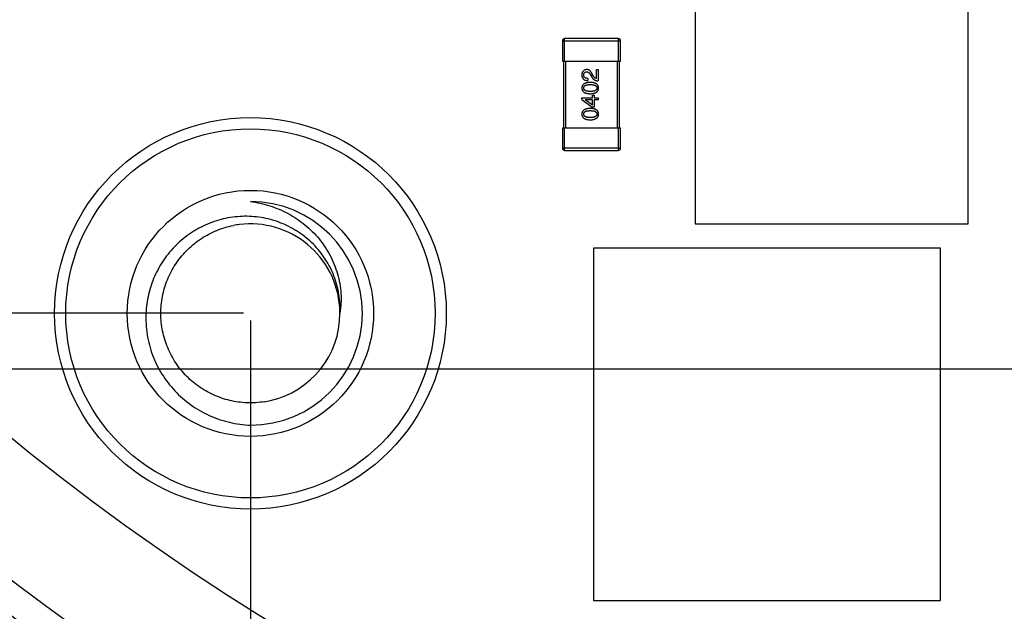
# Model space of a CAD drawing. Header units: millimetres. Extents: x -117 to 182, y -33 to 89.
# Tile 86 of 135: x 130.22 to 139.02, y 15.26 to 20.55. Entities that reach past the tile are written whole.
import ezdxf

# ---------------------------------------------------------------- set-up
doc = ezdxf.new("R2010")
doc.units = ezdxf.units.MM
doc.header["$LTSCALE"] = 1.21
doc.header["$MEASUREMENT"] = 0
doc.header["$PDMODE"] = 3
doc.header["$PDSIZE"] = 0.3125
doc.layers.get('0').update_dxf_attribs({"linetype": 'CONTINUOUS'})
doc.layers.get('DEFPOINTS').update_dxf_attribs({"linetype": 'CONTINUOUS'})
doc.layers.add('Dim', color=3, linetype='CONTINUOUS', lineweight=25)
doc.styles.get("Standard").update_dxf_attribs({"font": 'txt', "width": 0.8})
doc.dimstyles.get("Standard").update_dxf_attribs({"dimtxt": 0.15625, "dimasz": 0.1875, "dimexe": 0.125, "dimexo": 0.0625, "dimgap": 0.09, "dimtad": 0, "dimtih": 1, "dimtoh": 1, "dimzin": 4, "dimdsep": 46, "dimtxsty": 'STANDARD', "dimblk": '_FILLED', "dimblk1": '_FILLED', "dimblk2": '_FILLED', "dimcen": 0.09, "dimazin": 1, "dimtp": 0.01, "dimtm": 0.01, "dimtfac": 1, "dimtofl": 0, "dimtmove": 0, "dimatfit": 3, "dimldrblk": '_FILLED', "dimfxl": 1, "dimtolj": 1, "dimtzin": 4, "dimarcsym": 0})

# ---------------------------------------------------------------- blocks, each defined once
blk = doc.blocks.new('_FILLED')
at = {"color": 0, "linetype": 'ByBlock'}
blk.add_solid([(0, 0), (-1, 0.1667), (-1, -0.1667)], dxfattribs=at)
blk = doc.blocks.new('*D25')
at = {"color": 0, "linetype": 'ByBlock', "lineweight": -2}
for p, q in [((132.2226, 49.4239), (111.7296, 49.4239)), ((111.8546, 49.4239), (111.8546, 37.2641)), ((111.8546, 17.9244), (111.8546, 30.0841)), ((132.2225, 17.9244), (111.7296, 17.9244))]:
    blk.add_line(p, q, dxfattribs=at)
at = {"layer": 'DEFPOINTS', "color": 0, "linetype": 'ByBlock'}
for p in [(132.2851, 49.4239), (132.285, 17.9244)]:
    blk.add_point(p, dxfattribs=at)
at = {"color": 0, "linetype": 'ByBlock', "lineweight": -2, "xscale": 2, "yscale": 2, "zscale": 2}
for p, rotation in [((111.8546, 49.4239), 90), ((111.8546, 17.9244), 270)]:
    blk.add_blockref('_FILLED', p, dxfattribs=dict(at, rotation=rotation))
at = {"color": 0, "linetype": 'ByBlock', "lineweight": -2, "insert": (111.8546, 33.6741), "char_height": 2.5, "attachment_point": 5, "rotation": 90}
blk.add_mtext('\\A1;31.50', dxfattribs=at)
blk = doc.blocks.new('*D24')
at = {"color": 0, "linetype": 'ByBlock', "lineweight": -2}
for p, q in [((139.2226, 49.9239), (108.6163, 49.9239)), ((108.7413, 49.9239), (108.7413, 37.5972)), ((108.7413, 17.4239), (108.7413, 29.7506)), ((139.2226, 17.4239), (108.6163, 17.4239))]:
    blk.add_line(p, q, dxfattribs=at)
at = {"layer": 'DEFPOINTS', "color": 0, "linetype": 'ByBlock'}
for p in [(139.2851, 49.9239), (139.2851, 17.4239)]:
    blk.add_point(p, dxfattribs=at)
at = {"color": 0, "linetype": 'ByBlock', "lineweight": -2, "xscale": 2, "yscale": 2, "zscale": 2}
for p, rotation in [((108.7413, 49.9239), 90), ((108.7413, 17.4239), 270)]:
    blk.add_blockref('_FILLED', p, dxfattribs=dict(at, rotation=rotation))
at = {"color": 0, "linetype": 'ByBlock', "lineweight": -2, "insert": (108.7413, 33.6739), "char_height": 2.5, "attachment_point": 5, "rotation": 90}
blk.add_mtext('\\A1;32.50', dxfattribs=at)
blk = doc.blocks.new('*D27')
at = {"color": 0, "linetype": 'ByBlock', "lineweight": -2}
for p, q in [((132.2851, 17.8614), (132.2851, 4.8937)), ((143.8851, 8.0859), (143.8851, 4.8937)), ((132.2851, 5.0187), (134.8284, 5.0187)), ((143.8851, 5.0187), (141.3418, 5.0187))]:
    blk.add_line(p, q, dxfattribs=at)
at = {"layer": 'DEFPOINTS', "color": 0, "linetype": 'ByBlock'}
for p in [(132.2851, 17.9239), (143.8851, 8.1484)]:
    blk.add_point(p, dxfattribs=at)
at = {"color": 0, "linetype": 'ByBlock', "lineweight": -2, "xscale": 2, "yscale": 2, "zscale": 2, "rotation": 180}
blk.add_blockref('_FILLED', (132.2851, 5.0187), dxfattribs=at)
at = {"color": 0, "linetype": 'ByBlock', "lineweight": -2, "xscale": 2, "yscale": 2, "zscale": 2}
blk.add_blockref('_FILLED', (143.8851, 5.0187), dxfattribs=at)
at = {"color": 0, "linetype": 'ByBlock', "lineweight": -2, "insert": (138.0851, 5.0187), "char_height": 2.5, "attachment_point": 5}
blk.add_mtext('\\A1;11.60', dxfattribs=at)
blk = doc.blocks.new('*D29')
at = {"color": 0, "linetype": 'ByBlock', "lineweight": -2}
for p, q in [((128.6351, 19.3614), (128.6351, 0.3271)), ((143.8851, 8.0859), (143.8851, 0.3271)), ((128.6351, 0.4521), (132.5034, 0.4521)), ((143.8851, 0.4521), (140.0168, 0.4521))]:
    blk.add_line(p, q, dxfattribs=at)
at = {"layer": 'DEFPOINTS', "color": 0, "linetype": 'ByBlock'}
for p in [(128.6351, 19.4239), (143.8851, 8.1484)]:
    blk.add_point(p, dxfattribs=at)
at = {"color": 0, "linetype": 'ByBlock', "lineweight": -2, "xscale": 2, "yscale": 2, "zscale": 2, "rotation": 180}
blk.add_blockref('_FILLED', (128.6351, 0.4521), dxfattribs=at)
at = {"color": 0, "linetype": 'ByBlock', "lineweight": -2, "xscale": 2, "yscale": 2, "zscale": 2}
blk.add_blockref('_FILLED', (143.8851, 0.4521), dxfattribs=at)
at = {"color": 0, "linetype": 'ByBlock', "lineweight": -2, "insert": (136.2601, 0.4521), "char_height": 2.5, "attachment_point": 5}
blk.add_mtext('\\A1;15.25', dxfattribs=at)

msp = doc.modelspace()

# ---------------------------------------------------------------- linework, layer by layer
at = {"color": 7, "linetype": 'Continuous'}
for p, q in [((136.259, 21.0239), (136.259, 18.7239)), ((138.6965, 18.7239), (138.6965, 21.0239)), ((135.072, 20.3602), (135.072, 20.1802)), ((135.072, 20.3602), (135.592, 20.3602)), ((135.092, 20.1802), (135.092, 20.3802)), ((135.572, 20.3802), (135.092, 20.3802)), ((135.572, 20.3802), (135.572, 20.1802)), ((135.592, 20.1802), (135.592, 20.3602)), ((135.072, 20.1802), (135.592, 20.1802)), ((135.082, 20.1802), (135.082, 19.5802)), ((135.102, 19.5802), (135.102, 20.1802)), ((135.562, 20.1802), (135.562, 19.5802)), ((135.582, 19.5802), (135.582, 20.1802)), ((135.3236, 20.0566), (135.3351, 20.037)), ((135.3482, 20.0476), (135.3392, 20.0632)), ((135.3761, 20.023), (135.3761, 20.1033)), ((135.3761, 20.1033), (135.3933, 20.1033)), ((135.3933, 20.1033), (135.3933, 20.0025)), ((135.299, 20.0247), (135.299, 20.0058)), ((135.2458, 19.8358), (135.2458, 19.8513)), ((135.2458, 19.8513), (135.3417, 19.8513)), ((135.2458, 19.8358), (135.3392, 19.7686)), ((135.2744, 19.8333), (135.2744, 19.8325)), ((135.3417, 19.8333), (135.2744, 19.8333)), ((135.3417, 19.7858), (135.2744, 19.8325)), ((135.3417, 19.8513), (135.3417, 19.8735)), ((135.3417, 19.8735), (135.3572, 19.8735)), ((135.3417, 19.7858), (135.3417, 19.8333)), ((135.3572, 19.8735), (135.3572, 19.8513)), ((135.3572, 19.8513), (135.3933, 19.8513)), ((135.3572, 19.8333), (135.3572, 19.7686)), ((135.3933, 19.8333), (135.3572, 19.8333)), ((135.3933, 19.8513), (135.3933, 19.8333)), ((135.3572, 19.7686), (135.3392, 19.7686)), ((135.072, 19.5802), (135.072, 19.4002)), ((135.592, 19.5802), (135.072, 19.5802)), ((135.092, 19.3802), (135.092, 19.5802)), ((135.572, 19.5802), (135.572, 19.3802)), ((135.592, 19.4002), (135.592, 19.5802)), ((135.592, 19.4002), (135.072, 19.4002)), ((135.092, 19.3802), (135.572, 19.3802)), ((136.259, 18.7239), (138.6965, 18.7239)), ((135.3501, 18.5072), (135.3501, 15.3572)), ((138.4501, 18.5072), (135.3501, 18.5072)), ((138.4501, 15.3572), (138.4501, 18.5072)), ((133.0832, 17.9787), (133.0834, 17.9767)), ((135.3501, 15.3572), (138.4501, 15.3572))]:
    msp.add_line(p, q, dxfattribs=at)
msp.add_lwpolyline([(133.0831, 17.9787), (133.0833, 17.978), (133.0832, 17.9767)], dxfattribs=at)
for radius in [1.75, 1.65, 1.1]:
    msp.add_circle((132.2851, 17.9239), radius, dxfattribs=at)
for centre, radius, start, end in [((143.8851, 33.6739), 23, 284.05543, 256.50213), ((143.8851, 33.6739), 21.75, 192.0131, 315.16633), ((143.8851, 33.6739), 22.75, 194.64762, 241.13427), ((135.092, 20.3602), 0.02, 90, 180), ((135.572, 20.3602), 0.02, 360, 90), ((135.092, 19.4002), 0.02, 180, 270), ((135.572, 19.4002), 0.02, 270, 360), ((132.2851, 17.9239), 1, 270, 90), ((132.285, 17.9244), 0.7995, 97.04103, 100.91431), ((132.2851, 17.9239), 0.8, 3.93118, 97.04584), ((132.2856, 17.9239), 0.7995, 0.00604, 3.78623), ((132.2851, 17.9239), 0.8, 282.85755, 359.99959), ((132.2855, 17.9225), 0.7985, 278.97571, 282.85355)]:
    msp.add_arc(centre, radius, start, end, dxfattribs=at)
for points, knots in [([(135.29, 20.1033), (135.2883, 20.1032), (135.285, 20.1029), (135.2802, 20.1022), (135.2758, 20.101), (135.2716, 20.0996), (135.2677, 20.0978), (135.2642, 20.0957), (135.2609, 20.0933), (135.258, 20.0905), (135.2554, 20.0874), (135.253, 20.084), (135.251, 20.0802), (135.2493, 20.0761), (135.248, 20.0717), (135.2469, 20.067), (135.2461, 20.0619), (135.2459, 20.0584), (135.2458, 20.0566)], [0, 0, 0, 0, 0.070688, 0.137741, 0.201612, 0.262778, 0.321223, 0.378455, 0.434411, 0.490146, 0.546362, 0.603392, 0.662208, 0.723401, 0.787372, 0.85442, 0.925153, 1, 1, 1, 1]), ([(135.2458, 20.0566), (135.2459, 20.0546), (135.246, 20.0507), (135.2469, 20.045), (135.248, 20.0397), (135.2496, 20.0347), (135.2516, 20.0302), (135.2539, 20.026), (135.2567, 20.0222), (135.2598, 20.0189), (135.2634, 20.0159), (135.2673, 20.0132), (135.2717, 20.011), (135.2764, 20.0092), (135.2815, 20.0077), (135.287, 20.0067), (135.2929, 20.006), (135.2969, 20.0059), (135.299, 20.0058)], [0, 0, 0, 0, 0.07282, 0.141057, 0.2062, 0.267672, 0.326735, 0.383519, 0.439188, 0.494454, 0.549628, 0.605958, 0.66397, 0.72402, 0.787502, 0.854127, 0.925065, 1, 1, 1, 1]), ([(135.263, 20.0542), (135.263, 20.0553), (135.2632, 20.0575), (135.2635, 20.0607), (135.2641, 20.0637), (135.2648, 20.0664), (135.2658, 20.069), (135.267, 20.0714), (135.2684, 20.0735), (135.2699, 20.0755), (135.2717, 20.0772), (135.2736, 20.0788), (135.2757, 20.0801), (135.278, 20.0813), (135.2806, 20.0822), (135.2833, 20.0829), (135.2862, 20.0834), (135.2882, 20.0836), (135.2892, 20.0837)], [0, 0, 0, 0, 0.076112, 0.148436, 0.216883, 0.281466, 0.34298, 0.402356, 0.459881, 0.51546, 0.571111, 0.62658, 0.683162, 0.741007, 0.801404, 0.863825, 0.930544, 1, 1, 1, 1]), ([(135.2892, 20.0837), (135.29, 20.0837), (135.2916, 20.0838), (135.294, 20.0837), (135.2964, 20.0832), (135.2988, 20.0827), (135.301, 20.0818), (135.3033, 20.0807), (135.3055, 20.0793), (135.3077, 20.0777), (135.3098, 20.0759), (135.3119, 20.0739), (135.314, 20.0716), (135.316, 20.0691), (135.318, 20.0663), (135.3199, 20.0633), (135.3218, 20.0601), (135.323, 20.0578), (135.3236, 20.0566)], [0, 0, 0, 0, 0.052237, 0.103888, 0.155485, 0.207395, 0.259864, 0.31356, 0.369176, 0.4266, 0.486836, 0.550048, 0.61567, 0.685271, 0.75824, 0.834614, 0.915635, 1, 1, 1, 1]), ([(135.3392, 20.0632), (135.3384, 20.0649), (135.3369, 20.0682), (135.3344, 20.0729), (135.3318, 20.0773), (135.3291, 20.0813), (135.3264, 20.085), (135.3235, 20.0884), (135.3206, 20.0914), (135.3175, 20.0941), (135.3144, 20.0965), (135.3112, 20.0985), (135.3079, 20.1002), (135.3045, 20.1015), (135.301, 20.1025), (135.2974, 20.1031), (135.2937, 20.1034), (135.2913, 20.1034), (135.29, 20.1033)], [0, 0, 0, 0, 0.082731, 0.161257, 0.236138, 0.307554, 0.375712, 0.440848, 0.502916, 0.562567, 0.619798, 0.675716, 0.73039, 0.78386, 0.837315, 0.890547, 0.944917, 1, 1, 1, 1]), ([(135.322, 19.9892), (135.319, 19.9891), (135.3131, 19.9888), (135.3046, 19.988), (135.2967, 19.9868), (135.2894, 19.9852), (135.2826, 19.9833), (135.2764, 19.9811), (135.2707, 19.9784), (135.2657, 19.9754), (135.2611, 19.9721), (135.2572, 19.9683), (135.2538, 19.9642), (135.251, 19.9598), (135.2488, 19.9549), (135.2472, 19.9497), (135.2461, 19.9442), (135.2459, 19.9404), (135.2458, 19.9384)], [0, 0, 0, 0, 0.088475, 0.171606, 0.249595, 0.322626, 0.391327, 0.455765, 0.516374, 0.573675, 0.628522, 0.681161, 0.732559, 0.783563, 0.83504, 0.887639, 0.942585, 1, 1, 1, 1]), ([(135.299, 20.0247), (135.2976, 20.0247), (135.2948, 20.0248), (135.2907, 20.0253), (135.2868, 20.0259), (135.2833, 20.0267), (135.2801, 20.0279), (135.2771, 20.0291), (135.2744, 20.0306), (135.272, 20.0324), (135.2698, 20.0343), (135.268, 20.0365), (135.2664, 20.0389), (135.2651, 20.0416), (135.2642, 20.0444), (135.2635, 20.0475), (135.2631, 20.0507), (135.263, 20.053), (135.263, 20.0542)], [0, 0, 0, 0, 0.082594, 0.15978, 0.232961, 0.301462, 0.365595, 0.426678, 0.484662, 0.540809, 0.595146, 0.648401, 0.702272, 0.757102, 0.813447, 0.872233, 0.934055, 1, 1, 1, 1]), ([(135.263, 19.9384), (135.263, 19.9397), (135.2631, 19.9421), (135.2638, 19.9457), (135.2649, 19.949), (135.2666, 19.9521), (135.2687, 19.9549), (135.2712, 19.9575), (135.2743, 19.9598), (135.2778, 19.9619), (135.2817, 19.9637), (135.2861, 19.9653), (135.291, 19.9666), (135.2963, 19.9677), (135.3021, 19.9685), (135.3083, 19.9691), (135.315, 19.9695), (135.3196, 19.9695), (135.322, 19.9696)], [0, 0, 0, 0, 0.050604, 0.098688, 0.145699, 0.191791, 0.238625, 0.286717, 0.337546, 0.391814, 0.449755, 0.512106, 0.579685, 0.652048, 0.730262, 0.814146, 0.904281, 1, 1, 1, 1]), ([(135.3958, 19.9384), (135.3957, 19.9404), (135.3955, 19.9443), (135.3946, 19.9499), (135.393, 19.9552), (135.391, 19.9601), (135.3883, 19.9646), (135.3851, 19.9687), (135.3813, 19.9725), (135.3769, 19.9759), (135.372, 19.9788), (135.3665, 19.9814), (135.3604, 19.9837), (135.3538, 19.9855), (135.3467, 19.9871), (135.3389, 19.9882), (135.3307, 19.9889), (135.3249, 19.9891), (135.322, 19.9892)], [0, 0, 0, 0, 0.059134, 0.115603, 0.169236, 0.221572, 0.273254, 0.32474, 0.377319, 0.431815, 0.488555, 0.548609, 0.612242, 0.680182, 0.75251, 0.829782, 0.91231, 1, 1, 1, 1]), ([(135.322, 19.9696), (135.3243, 19.9695), (135.3289, 19.9695), (135.3355, 19.9691), (135.3417, 19.9685), (135.3474, 19.9677), (135.3526, 19.9666), (135.3575, 19.9653), (135.3619, 19.9637), (135.3658, 19.9619), (135.3693, 19.9598), (135.3723, 19.9575), (135.3749, 19.9549), (135.3771, 19.9521), (135.3788, 19.949), (135.38, 19.9457), (135.3808, 19.9421), (135.3809, 19.9397), (135.381, 19.9384)], [0, 0, 0, 0, 0.094834, 0.184067, 0.267029, 0.344713, 0.417334, 0.484367, 0.546941, 0.604717, 0.65953, 0.710539, 0.759381, 0.806382, 0.853027, 0.900623, 0.949121, 1, 1, 1, 1]), ([(135.3351, 20.037), (135.3359, 20.0356), (135.3374, 20.0329), (135.3399, 20.0291), (135.3426, 20.0255), (135.3455, 20.0222), (135.3485, 20.0191), (135.3517, 20.0163), (135.3551, 20.0138), (135.3586, 20.0115), (135.3624, 20.0095), (135.3663, 20.0077), (135.3704, 20.0062), (135.3746, 20.0049), (135.3791, 20.0039), (135.3836, 20.0032), (135.3884, 20.0027), (135.3916, 20.0026), (135.3933, 20.0025)], [0, 0, 0, 0, 0.065828, 0.130094, 0.192451, 0.254037, 0.313974, 0.373757, 0.433048, 0.492243, 0.551902, 0.611758, 0.672678, 0.734814, 0.798569, 0.863693, 0.930488, 1, 1, 1, 1]), ([(135.3761, 20.023), (135.3748, 20.0233), (135.3722, 20.0238), (135.3684, 20.0254), (135.3647, 20.0276), (135.3612, 20.0304), (135.3577, 20.0338), (135.3544, 20.0378), (135.3512, 20.0425), (135.3492, 20.0459), (135.3482, 20.0476)], [0, 0, 0, 0, 0.103034, 0.208166, 0.318255, 0.434664, 0.559728, 0.695394, 0.841708, 1, 1, 1, 1]), ([(135.2458, 19.9384), (135.2458, 19.9364), (135.246, 19.9325), (135.247, 19.9269), (135.2486, 19.9217), (135.2507, 19.9168), (135.2535, 19.9122), (135.2568, 19.9081), (135.2607, 19.9043), (135.2653, 19.901), (135.2703, 19.898), (135.276, 19.8954), (135.2823, 19.8931), (135.2891, 19.8913), (135.2965, 19.8898), (135.3045, 19.8887), (135.313, 19.8879), (135.3189, 19.8877), (135.322, 19.8876)], [0, 0, 0, 0, 0.057911, 0.113262, 0.165956, 0.217443, 0.268511, 0.319665, 0.372, 0.426129, 0.483365, 0.543779, 0.607756, 0.676562, 0.749704, 0.827713, 0.911177, 1, 1, 1, 1]), ([(135.322, 19.9081), (135.3196, 19.9081), (135.315, 19.9081), (135.3083, 19.9085), (135.3021, 19.9091), (135.2963, 19.9099), (135.291, 19.911), (135.2861, 19.9122), (135.2817, 19.9138), (135.2778, 19.9156), (135.2743, 19.9176), (135.2713, 19.9198), (135.2687, 19.9223), (135.2666, 19.9251), (135.2649, 19.9281), (135.2638, 19.9313), (135.2631, 19.9348), (135.263, 19.9372), (135.263, 19.9384)], [0, 0, 0, 0, 0.096452, 0.187278, 0.271765, 0.350519, 0.423437, 0.491321, 0.554011, 0.612224, 0.666281, 0.717003, 0.764884, 0.811423, 0.856783, 0.902993, 0.950236, 1, 1, 1, 1]), ([(135.381, 19.9384), (135.381, 19.9372), (135.3809, 19.9348), (135.3802, 19.9313), (135.379, 19.9281), (135.3773, 19.9251), (135.3753, 19.9223), (135.3727, 19.9198), (135.3697, 19.9176), (135.3662, 19.9156), (135.3623, 19.9138), (135.3579, 19.9122), (135.353, 19.911), (135.3477, 19.9099), (135.3419, 19.9091), (135.3357, 19.9085), (135.329, 19.9081), (135.3244, 19.9081), (135.322, 19.9081)], [0, 0, 0, 0, 0.049766, 0.097012, 0.143225, 0.188786, 0.235079, 0.282962, 0.333687, 0.387747, 0.445963, 0.508657, 0.576545, 0.649868, 0.72822, 0.812712, 0.903543, 1, 1, 1, 1]), ([(135.322, 19.8876), (135.3249, 19.8877), (135.3307, 19.8879), (135.3389, 19.8887), (135.3467, 19.8898), (135.3538, 19.8913), (135.3604, 19.8931), (135.3665, 19.8954), (135.372, 19.898), (135.3769, 19.901), (135.3813, 19.9043), (135.3851, 19.9081), (135.3883, 19.9122), (135.391, 19.9168), (135.393, 19.9217), (135.3946, 19.9269), (135.3955, 19.9325), (135.3957, 19.9364), (135.3958, 19.9384)], [0, 0, 0, 0, 0.087693, 0.170223, 0.247496, 0.319826, 0.387768, 0.451403, 0.511459, 0.568358, 0.622671, 0.675251, 0.726739, 0.778422, 0.830759, 0.884394, 0.940865, 1, 1, 1, 1]), ([(135.322, 19.7561), (135.319, 19.7559), (135.3131, 19.7557), (135.3046, 19.7548), (135.2967, 19.7536), (135.2894, 19.7521), (135.2826, 19.7502), (135.2764, 19.7479), (135.2707, 19.7453), (135.2657, 19.7423), (135.2611, 19.7389), (135.2572, 19.7352), (135.2538, 19.7311), (135.251, 19.7266), (135.2488, 19.7218), (135.2472, 19.7166), (135.2461, 19.7111), (135.2459, 19.7072), (135.2458, 19.7053)], [0, 0, 0, 0, 0.088475, 0.171606, 0.249595, 0.322626, 0.391327, 0.455765, 0.516374, 0.573675, 0.628522, 0.681161, 0.732559, 0.783563, 0.83504, 0.887639, 0.942585, 1, 1, 1, 1]), ([(135.2458, 19.7053), (135.2458, 19.7033), (135.246, 19.6994), (135.247, 19.6938), (135.2486, 19.6885), (135.2507, 19.6836), (135.2535, 19.6791), (135.2568, 19.675), (135.2607, 19.6712), (135.2653, 19.6678), (135.2703, 19.6648), (135.276, 19.6622), (135.2823, 19.66), (135.2891, 19.6581), (135.2965, 19.6566), (135.3045, 19.6555), (135.313, 19.6547), (135.3189, 19.6545), (135.322, 19.6544)], [0, 0, 0, 0, 0.057911, 0.113262, 0.165956, 0.217443, 0.268511, 0.319665, 0.372, 0.426129, 0.483365, 0.543779, 0.607756, 0.676562, 0.749704, 0.827713, 0.911177, 1, 1, 1, 1]), ([(135.263, 19.7053), (135.263, 19.7065), (135.2631, 19.709), (135.2638, 19.7125), (135.2649, 19.7159), (135.2666, 19.719), (135.2687, 19.7218), (135.2712, 19.7243), (135.2743, 19.7266), (135.2778, 19.7288), (135.2817, 19.7306), (135.2861, 19.7321), (135.291, 19.7335), (135.2963, 19.7345), (135.3021, 19.7354), (135.3083, 19.736), (135.315, 19.7363), (135.3196, 19.7364), (135.322, 19.7364)], [0, 0, 0, 0, 0.050604, 0.098688, 0.145699, 0.191791, 0.238625, 0.286717, 0.337546, 0.391814, 0.449755, 0.512106, 0.579685, 0.652048, 0.730262, 0.814146, 0.904281, 1, 1, 1, 1]), ([(135.322, 19.6749), (135.3196, 19.675), (135.315, 19.675), (135.3083, 19.6754), (135.3021, 19.6759), (135.2963, 19.6767), (135.291, 19.6778), (135.2861, 19.6791), (135.2817, 19.6806), (135.2778, 19.6824), (135.2743, 19.6844), (135.2713, 19.6867), (135.2687, 19.6892), (135.2666, 19.6919), (135.2649, 19.6949), (135.2638, 19.6982), (135.2631, 19.7016), (135.263, 19.704), (135.263, 19.7053)], [0, 0, 0, 0, 0.096452, 0.187278, 0.271765, 0.350519, 0.423437, 0.491321, 0.554011, 0.612224, 0.666281, 0.717003, 0.764884, 0.811423, 0.856783, 0.902993, 0.950236, 1, 1, 1, 1]), ([(135.3958, 19.7053), (135.3957, 19.7072), (135.3955, 19.7111), (135.3946, 19.7168), (135.393, 19.722), (135.391, 19.7269), (135.3883, 19.7314), (135.3851, 19.7356), (135.3813, 19.7393), (135.3769, 19.7427), (135.372, 19.7457), (135.3665, 19.7483), (135.3604, 19.7505), (135.3538, 19.7524), (135.3467, 19.7539), (135.3389, 19.755), (135.3307, 19.7558), (135.3249, 19.756), (135.322, 19.7561)], [0, 0, 0, 0, 0.059134, 0.115603, 0.169236, 0.221572, 0.273254, 0.32474, 0.377319, 0.431815, 0.488555, 0.548609, 0.612242, 0.680182, 0.75251, 0.829782, 0.91231, 1, 1, 1, 1]), ([(135.322, 19.7364), (135.3243, 19.7364), (135.3289, 19.7363), (135.3355, 19.736), (135.3417, 19.7354), (135.3474, 19.7345), (135.3526, 19.7335), (135.3575, 19.7321), (135.3619, 19.7306), (135.3658, 19.7287), (135.3693, 19.7267), (135.3723, 19.7243), (135.3749, 19.7218), (135.3771, 19.7189), (135.3788, 19.7159), (135.38, 19.7126), (135.3808, 19.709), (135.3809, 19.7065), (135.381, 19.7053)], [0, 0, 0, 0, 0.094834, 0.184067, 0.267029, 0.344713, 0.417334, 0.484367, 0.546941, 0.604717, 0.65953, 0.710539, 0.759381, 0.806382, 0.853027, 0.900623, 0.949121, 1, 1, 1, 1]), ([(135.322, 19.6544), (135.3249, 19.6545), (135.3307, 19.6547), (135.3389, 19.6555), (135.3467, 19.6566), (135.3538, 19.6581), (135.3604, 19.66), (135.3665, 19.6622), (135.372, 19.6648), (135.3769, 19.6679), (135.3813, 19.6712), (135.3851, 19.675), (135.3883, 19.6791), (135.391, 19.6836), (135.393, 19.6885), (135.3946, 19.6938), (135.3955, 19.6994), (135.3957, 19.7033), (135.3958, 19.7053)], [0, 0, 0, 0, 0.087693, 0.170223, 0.247496, 0.319826, 0.387768, 0.451403, 0.511459, 0.568358, 0.622671, 0.675251, 0.726739, 0.778422, 0.830759, 0.884394, 0.940865, 1, 1, 1, 1]), ([(135.381, 19.7053), (135.381, 19.704), (135.3809, 19.7016), (135.3802, 19.6982), (135.379, 19.6949), (135.3773, 19.6919), (135.3753, 19.6892), (135.3727, 19.6867), (135.3697, 19.6844), (135.3662, 19.6824), (135.3623, 19.6806), (135.3579, 19.6791), (135.353, 19.6778), (135.3477, 19.6767), (135.3419, 19.6759), (135.3357, 19.6754), (135.329, 19.675), (135.3244, 19.675), (135.322, 19.6749)], [0, 0, 0, 0, 0.049766, 0.097012, 0.143225, 0.188786, 0.235079, 0.282962, 0.333687, 0.387747, 0.445963, 0.508657, 0.576545, 0.649868, 0.72822, 0.812712, 0.903543, 1, 1, 1, 1]), ([(132.2851, 18.9239), (132.3441, 18.9164), (132.4611, 18.8906), (132.6263, 18.8206), (132.7754, 18.7207), (132.9025, 18.5941), (133.002, 18.4449), (133.0691, 18.2785), (133.0998, 18.102), (133.0944, 17.9824), (133.0851, 17.9239)], [0, 0, 0, 0, 0.12524, 0.25042, 0.375544, 0.5006, 0.625583, 0.750487, 0.87529, 1, 1, 1, 1]), ([(133.0851, 17.9239), (133.0881, 17.9805), (133.082, 18.0947), (133.0372, 18.26), (132.9592, 18.4124), (132.8516, 18.5457), (132.7192, 18.6543), (132.5677, 18.7341), (132.4034, 18.7823), (132.2329, 18.7971), (132.0627, 18.7784), (131.8994, 18.7272), (131.7488, 18.6457), (131.6165, 18.5371), (131.507, 18.4056), (131.4239, 18.256), (131.3699, 18.0937), (131.3543, 17.9805), (131.3518, 17.9239)], [0, 0, 0, 0, 0.062477, 0.124952, 0.187436, 0.249922, 0.312411, 0.374904, 0.4374, 0.4999, 0.562401, 0.624906, 0.687416, 0.749928, 0.812441, 0.874959, 0.937478, 1, 1, 1, 1]), ([(132.4101, 17.1337), (132.359, 17.1256), (132.2549, 17.1194), (132.1002, 17.1404), (131.9525, 17.1908), (131.8172, 17.2688), (131.6996, 17.3714), (131.6039, 17.4948), (131.5339, 17.6344), (131.4922, 17.7848), (131.4802, 17.9405), (131.4986, 18.0955), (131.5465, 18.2441), (131.6222, 18.3806), (131.7228, 18.5), (131.8446, 18.5977), (131.9829, 18.6701), (132.0828, 18.6996), (132.1336, 18.7094)], [0, 0, 0, 0, 0.062524, 0.125017, 0.187517, 0.250016, 0.312515, 0.375014, 0.437512, 0.500011, 0.562509, 0.625008, 0.687506, 0.750005, 0.812504, 0.875002, 0.937501, 1, 1, 1, 1]), ([(131.3518, 17.9239), (131.3489, 17.8607), (131.3561, 17.7335), (131.4049, 17.5489), (131.4893, 17.3777), (131.6059, 17.2265), (131.7497, 17.101), (131.9152, 17.0057), (132.0957, 16.944), (132.2219, 16.9266), (132.2851, 16.9239)], [0, 0, 0, 0, 0.124985, 0.24997, 0.374964, 0.499961, 0.624963, 0.749972, 0.874979, 1, 1, 1, 1])]:
    msp.add_open_spline(points, degree=3, knots=knots, dxfattribs=at)

# ---------------------------------------------------------------- dimensions: what is measured, and where the dimension line sits
at = {"layer": 'Dim'}
for base, p1, p2, picture, middle in [((108.7413, 17.4239), (139.2851, 49.9239), (139.2851, 17.4239), '*D24', (108.7413, 33.6739)), ((111.8546, 17.9244), (132.2851, 49.4239), (132.285, 17.9244), '*D25', (111.8546, 33.6741))]:
    dim = msp.add_linear_dim(base=base, p1=p1, p2=p2, angle=90, dimstyle='STANDARD', override={"dimtxt": 2.5, "dimasz": 2, "dimtih": 0, "dimtoh": 0, "dimzin": 0, "dimcen": 0.198, "dimadec": 0, "dimazin": 0, "dimtp": 0, "dimtm": 0, "dimtdec": 4, "dimtzin": 0}, dxfattribs=at)
    dim.commit()
    dim.dimension.update_dxf_attribs({"geometry": picture, "text_midpoint": middle})
for base, p1, picture, middle in [((143.8851, 0.4521), (128.6351, 19.4239), '*D29', (136.2601, 0.4521)), ((143.8851, 5.0187), (132.2851, 17.9239), '*D27', (138.0851, 5.0187))]:
    dim = msp.add_linear_dim(base=base, p1=p1, p2=(143.8851, 8.1484), dimstyle='STANDARD', override={"dimtxt": 2.5, "dimasz": 2, "dimtih": 0, "dimtoh": 0, "dimzin": 0, "dimcen": 0.198, "dimadec": 0, "dimazin": 0, "dimtp": 0, "dimtm": 0, "dimtdec": 4, "dimtzin": 0}, dxfattribs=at)
    dim.commit()
    dim.dimension.update_dxf_attribs({"geometry": picture, "text_midpoint": middle})

doc.saveas('drawing.dxf')
